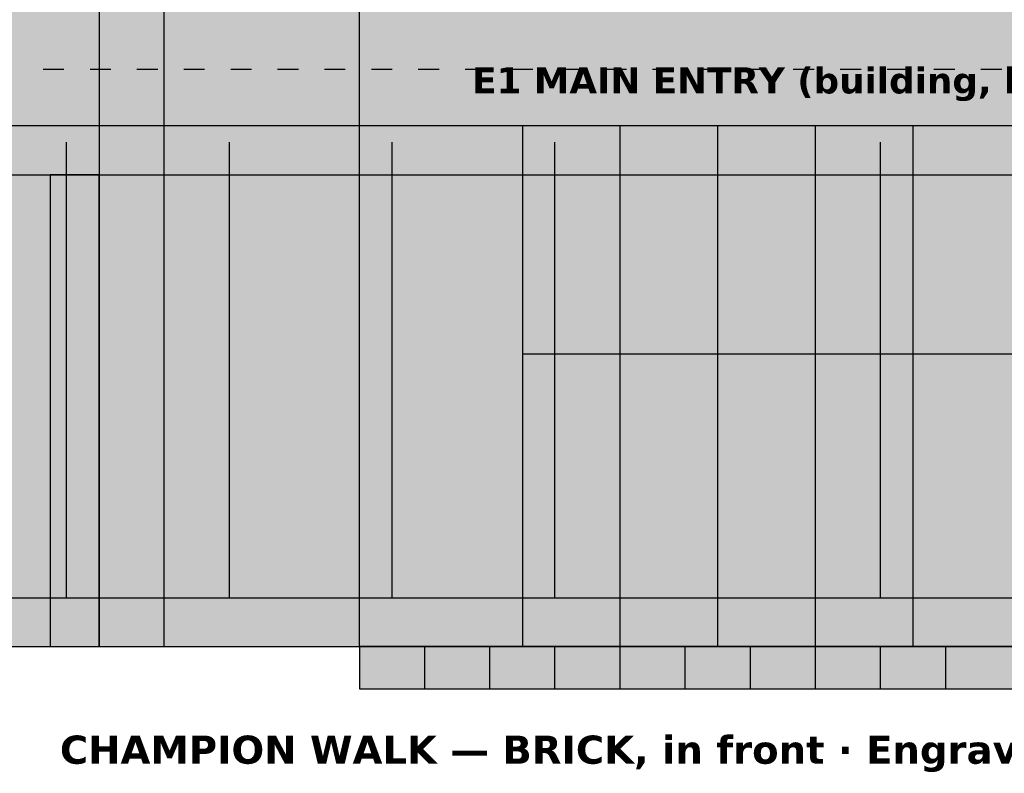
# Model space of a CAD drawing. Header units: inches. Extents: x 0.5 to 16.5, y 0.5 to 10.5.
# Tile 5 of 24: x 6.8 to 8.7, y 6 to 7.5. Entities that reach past the tile are written whole.
import ezdxf
from ezdxf.enums import TextEntityAlignment as Align

# ---------------------------------------------------------------- set-up
doc = ezdxf.new("R2010")
doc.units = ezdxf.units.IN
doc.header["$MEASUREMENT"] = 0
for name, color, linetype in [('A-ELEV-FACD', 7, 'Continuous'), ('A-ELEV-FILL', 7, 'Continuous'), ('A-ELEV-HIDN', 7, 'Continuous'), ('A-ELEV-IDEN', 7, 'Continuous'), ('A-ELEV-OTLN', 7, 'Continuous')]:
    doc.layers.add(name, color=color, linetype=linetype)
doc.styles.add('KS-BOLD', font='DejaVuSans-Bold.ttf')

msp = doc.modelspace()

# ---------------------------------------------------------------- hatches: boundary and pattern name
at = {"layer": 'A-ELEV-FACD', "true_color": 0xc9c6be}
msp.add_hatch(color=7, dxfattribs=at).paths.add_polyline_path([(5.7844, 7.1562), (10.9406, 7.1562), (10.9406, 7.25), (5.7844, 7.25)])
at = {"layer": 'A-ELEV-FACD', "true_color": 0xd3d0c8}
msp.add_hatch(color=7, dxfattribs=at).paths.add_polyline_path([(6.8937, 6.25), (6.9875, 6.25), (6.9875, 7.1562), (6.8937, 7.1562)])
at = {"layer": 'A-ELEV-FILL', "true_color": 0xcc0000}
msp.add_hatch(color=7, dxfattribs=at).paths.add_polyline_path([(6.9875, 6.25), (7.4875, 6.25), (7.4875, 7.6312), (7.4875, 7.6312), (7.4894, 7.6799), (7.495, 7.7283), (7.5043, 7.7763), (7.5173, 7.8237), (7.5339, 7.8703), (7.5541, 7.9159), (7.5777, 7.9602), (7.6047, 8.0031), (7.635, 8.0445), (7.6683, 8.084), (7.7046, 8.1216), (7.7438, 8.1572), (7.7856, 8.1904), (7.8298, 8.2213), (7.8764, 8.2497), (7.925, 8.2754), (7.9755, 8.2983), (8.0277, 8.3184), (8.0812, 8.3355), (8.136, 8.3497), (8.1918, 8.3607), (8.2483, 8.3686), (8.3053, 8.3734), (8.3625, 8.375), (8.4197, 8.3734), (8.4767, 8.3686), (8.5332, 8.3607), (8.589, 8.3497), (8.6438, 8.3355), (8.6973, 8.3184), (8.7495, 8.2983), (8.8, 8.2754), (8.8486, 8.2497), (8.8952, 8.2213), (8.9394, 8.1904), (8.9812, 8.1572), (9.0204, 8.1216), (9.0567, 8.084), (9.09, 8.0445), (9.1203, 8.0031), (9.1473, 7.9602), (9.1709, 7.9159), (9.1911, 7.8703), (9.2077, 7.8237), (9.2207, 7.7763), (9.23, 7.7283), (9.2356, 7.6799), (9.2375, 7.6312), (9.2375, 7.6312), (9.2375, 6.25), (9.7375, 6.25), (9.7375, 9.375), (6.9875, 9.375)])
at = {"layer": 'A-ELEV-FILL', "true_color": 0xcdcdcd}
msp.add_hatch(color=7, dxfattribs=at).paths.add_polyline_path([(4.3625, 6.25), (14.425, 6.25), (14.425, 8.875), (4.3625, 8.875)])
at = {"layer": 'A-ELEV-FILL', "true_color": 0xc9c6be}
for points in [[(4.3625, 6.25), (14.425, 6.25), (14.425, 8.875), (4.3625, 8.875)], [(1.3, 6.25), (14.425, 6.25), (14.425, 8.2969), (1.3, 8.2969)]]:
    msp.add_hatch(color=7, dxfattribs=at).paths.add_polyline_path(points)
at = {"layer": 'A-ELEV-FILL', "true_color": 0xe4e4e4}
msp.add_hatch(color=7, dxfattribs=at).paths.add_polyline_path([(1.3, 6.25), (14.425, 6.25), (14.425, 8.2969), (1.3, 8.2969)])
at = {"layer": 'A-ELEV-FILL', "true_color": 0x9e1b32}
msp.add_hatch(color=7, dxfattribs=at).paths.add_polyline_path([(7.4875, 6.25), (7.5875, 6.25), (7.5875, 7.6312), (7.4875, 7.6312)])
at = {"layer": 'A-ELEV-FILL', "true_color": 0xc9a227}
msp.add_hatch(color=7, dxfattribs=at).paths.add_polyline_path([(7.5875, 6.25), (7.6125, 6.25), (7.6125, 7.6312), (7.5875, 7.6312)])
at = {"layer": 'A-ELEV-FILL', "true_color": 0x4f6a7d}
msp.add_hatch(color=7, dxfattribs=at).paths.add_polyline_path([(1.3, 6.3438), (14.425, 6.3438), (14.425, 7.2188), (1.3, 7.2188)])
at = {"layer": 'A-ELEV-FILL', "true_color": 0xb5654a}
msp.add_hatch(color=7, dxfattribs=at).paths.add_polyline_path([(7.4875, 6.1688), (9.2375, 6.1688), (9.2375, 6.25), (7.4875, 6.25)])
at = {"layer": 'A-ELEV-OTLN', "true_color": 0xa9c6dd}
msp.add_hatch(color=7, dxfattribs=at).paths.add_polyline_path([(7.8, 6.25), (8.925, 6.25), (8.925, 7.25), (7.8, 7.25)])

# ---------------------------------------------------------------- linework, layer by layer
at = {"layer": 'A-ELEV-FACD'}
for p, q in [((6.925, 6.3438), (6.925, 7.2188)), ((7.2375, 6.3438), (7.2375, 7.2188)), ((7.55, 6.3438), (7.55, 7.2188)), ((7.8625, 6.3438), (7.8625, 7.2188)), ((8.175, 6.3438), (8.175, 7.2188)), ((8.4875, 6.3438), (8.4875, 7.2188)), ((1.3, 6.3438), (14.425, 6.3438))]:
    msp.add_line(p, q, dxfattribs=at)
for points in [[(5.7844, 7.1562), (10.9406, 7.1562), (10.9406, 7.25), (5.7844, 7.25)], [(6.8937, 6.25), (6.9875, 6.25), (6.9875, 7.1562), (6.8937, 7.1562)]]:
    msp.add_lwpolyline(points, close=True, dxfattribs=at)
at = {"layer": 'A-ELEV-FILL'}
for p, q in [((7.6125, 6.1688), (7.6125, 6.25)), ((7.7375, 6.1688), (7.7375, 6.25)), ((7.8625, 6.1688), (7.8625, 6.25)), ((7.9875, 6.1688), (7.9875, 6.25)), ((8.1125, 6.1688), (8.1125, 6.25)), ((8.2375, 6.1688), (8.2375, 6.25)), ((8.3625, 6.1688), (8.3625, 6.25)), ((8.4875, 6.1688), (8.4875, 6.25)), ((8.6125, 6.1688), (8.6125, 6.25))]:
    msp.add_line(p, q, dxfattribs=at)
msp.add_lwpolyline([(7.4875, 6.1688), (9.2375, 6.1688), (9.2375, 6.25), (7.4875, 6.25)], close=True, dxfattribs=at)
at = {"layer": 'A-ELEV-HIDN'}
for p, q in [((6.88, 7.3594), (6.92, 7.3594)), ((6.97, 7.3594), (7.01, 7.3594)), ((7.06, 7.3594), (7.1, 7.3594)), ((7.15, 7.3594), (7.19, 7.3594)), ((7.24, 7.3594), (7.28, 7.3594)), ((7.33, 7.3594), (7.37, 7.3594)), ((7.42, 7.3594), (7.46, 7.3594)), ((7.51, 7.3594), (7.55, 7.3594)), ((7.6, 7.3594), (7.64, 7.3594)), ((7.69, 7.3594), (7.73, 7.3594)), ((7.78, 7.3594), (7.82, 7.3594)), ((7.87, 7.3594), (7.91, 7.3594)), ((7.96, 7.3594), (8, 7.3594)), ((8.05, 7.3594), (8.09, 7.3594)), ((8.14, 7.3594), (8.18, 7.3594)), ((8.23, 7.3594), (8.27, 7.3594)), ((8.32, 7.3594), (8.36, 7.3594)), ((8.41, 7.3594), (8.45, 7.3594)), ((8.5, 7.3594), (8.54, 7.3594)), ((8.59, 7.3594), (8.63, 7.3594)), ((8.68, 7.3594), (8.72, 7.3594))]:
    msp.add_line(p, q, dxfattribs=at)
at = {"layer": 'A-ELEV-OTLN'}
for p, q in [((7.1125, 6.25), (7.1125, 8.5)), ((7.9875, 6.25), (7.9875, 7.25)), ((8.175, 6.25), (8.175, 7.25)), ((8.3625, 6.25), (8.3625, 7.25)), ((8.55, 6.25), (8.55, 7.25)), ((7.8, 6.8125), (8.925, 6.8125)), ((1.175, 6.25), (16.425, 6.25))]:
    msp.add_line(p, q, dxfattribs=at)
msp.add_lwpolyline([(6.9875, 9.375), (6.9875, 6.25), (7.4875, 6.25), (7.4875, 7.6312)], dxfattribs=at)
for points in [[(4.3625, 6.25), (14.425, 6.25), (14.425, 8.875), (4.3625, 8.875)], [(1.3, 6.25), (14.425, 6.25), (14.425, 8.2969), (1.3, 8.2969)], [(7.8, 6.25), (8.925, 6.25), (8.925, 7.25), (7.8, 7.25)]]:
    msp.add_lwpolyline(points, close=True, dxfattribs=at)

# ---------------------------------------------------------------- texts
at = {"layer": 'A-ELEV-IDEN', "style": 'KS-BOLD'}
for s, height, p in [('E1 MAIN ENTRY (building, behind)', 0.05, (8.3625, 7.3125)), ('CHAMPION WALK — BRICK, in front · Engraved donor / sponsor bricks', 0.054, (8.3625, 6.025))]:
    msp.add_text(s, height=height, dxfattribs=at).set_placement(p, align=Align.CENTER)

doc.saveas('drawing.dxf')
